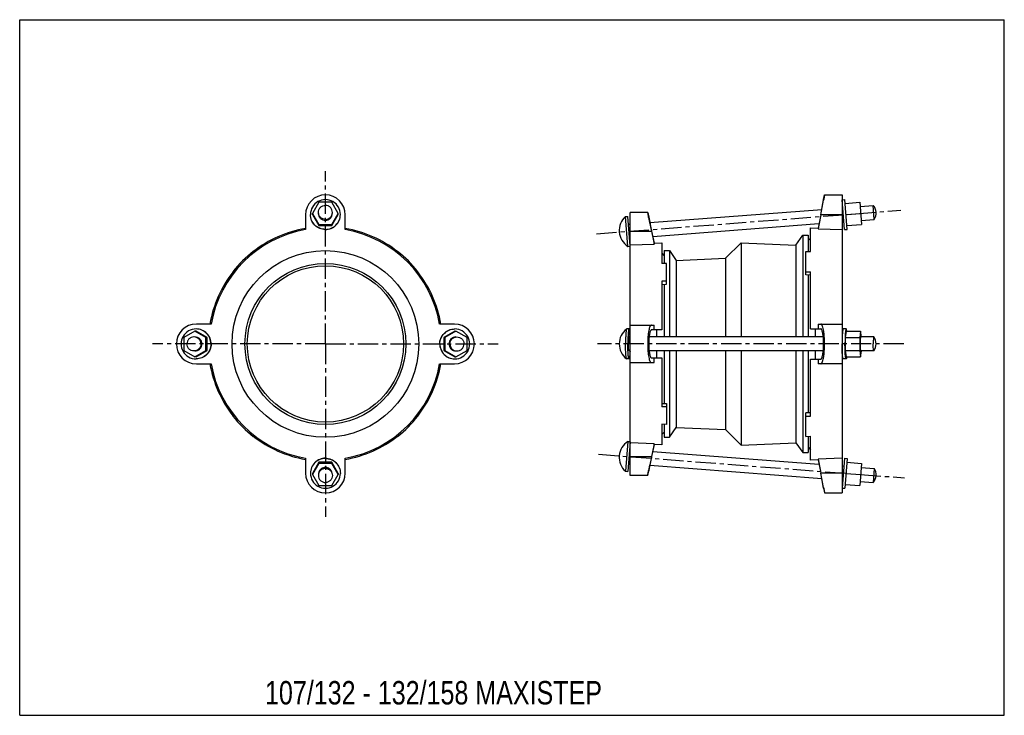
# Model space of a CAD drawing. Header units: millimetres. Extents: x 0 to 841, y 0 to 594.
import ezdxf

# ---------------------------------------------------------------- set-up
doc = ezdxf.new("R2010")
doc.units = ezdxf.units.MM
doc.header["$LTSCALE"] = 46.255
doc.linetypes.add('CENTER', pattern=[0.6, 0.375, -0.075, 0.075, -0.075])
doc.layers.get('0').update_dxf_attribs({"linetype": 'CONTINUOUS'})
doc.layers.add('02___PRT_ALL_AXES', color=7, linetype='CONTINUOUS')
doc.styles.get("Standard").update_dxf_attribs({"font": 'txt', "width": 0.8})

msp = doc.modelspace()

# ---------------------------------------------------------------- linework, layer by layer
at = {"color": 7, "linetype": 'Continuous'}
for p, q in [((0, 0), (0, 594)), ((0, 594), (841, 594)), ((841, 0), (841, 594)), ((255.65, 438.08), (250.17, 428.61)), ((266.62, 438.08), (255.65, 438.08)), ((272.1, 428.61), (266.62, 438.08)), ((686.62, 440.38), (687.42, 444.38)), ((686.62, 440.37), (686.62, 440.38)), ((687.42, 444.38), (686.77, 440.69)), ((687.42, 444.38), (702.42, 444.38)), ((702.42, 444.38), (702.42, 189.88)), ((705.17, 437.12), (717.58, 438.08)), ((717.58, 438.08), (719.04, 419.14)), ((521.42, 204.88), (521.42, 429.38)), ((536.42, 429.38), (521.42, 429.38)), ((536.42, 429.38), (537.29, 425.38)), ((537.07, 425.91), (536.42, 429.38)), ((717.85, 434.59), (729.02, 435.46)), ((244.13, 427.38), (244.13, 414.71)), ((250.17, 427.65), (250.17, 428.61)), ((250.17, 428.61), (255.65, 419.14)), ((250.17, 427.65), (255.65, 418.18)), ((266.62, 419.14), (272.1, 428.61)), ((266.62, 418.18), (272.1, 427.65)), ((272.1, 427.65), (272.1, 428.61)), ((278.13, 414.71), (278.13, 427.38)), ((537.29, 425.38), (537.29, 425.37)), ((702.42, 427.38), (684.28, 427.38)), ((705.9, 427.65), (718.31, 428.61)), ((718.77, 422.63), (729.94, 423.49)), ((255.65, 418.18), (255.65, 419.14)), ((255.65, 419.14), (266.62, 419.14)), ((255.65, 418.18), (266.62, 418.18)), ((266.62, 418.18), (266.62, 419.14)), ((521.42, 413.38), (539.6, 413.38)), ((675.42, 395.97), (675.42, 416.33)), ((675.42, 416.33), (681.92, 416.09)), ((681.92, 416.09), (681.92, 415.48)), ((681.92, 415.48), (702.42, 414.71)), ((706.63, 418.18), (719.04, 419.14)), ((673.42, 405.35), (675.42, 407.54)), ((199.45, 396.09), (199.54, 395.97)), ((322.82, 396.09), (322.73, 395.97)), ((521.42, 401.68), (541.92, 402.45)), ((541.92, 403.11), (548.42, 403.35)), ((541.92, 402.45), (541.92, 403.11)), ((548.42, 403.35), (548.42, 385.73)), ((671.42, 376.07), (671.42, 396.09)), ((671.42, 396.09), (675.42, 395.97)), ((548.42, 394.54), (550.42, 392.35)), ((182.18, 378.82), (182.29, 378.73)), ((340.09, 378.82), (339.98, 378.73)), ((552.42, 385.84), (548.42, 385.73)), ((552.42, 368.06), (552.42, 385.84)), ((671.42, 378.82), (675.42, 378.73)), ((675.42, 330.13), (675.42, 378.73)), ((552.42, 370.81), (548.42, 370.72)), ((548.42, 370.72), (548.42, 329.13)), ((675.42, 375.96), (671.42, 376.07)), ((548.42, 367.95), (552.42, 368.06)), ((149.66, 328.1), (140.18, 322.62)), ((159.13, 322.62), (149.66, 328.1)), ((150.62, 328.1), (149.66, 328.1)), ((160.09, 322.62), (150.62, 328.1)), ((163.55, 334.13), (150.88, 334.13)), ((371.38, 334.13), (358.72, 334.13)), ((518.45, 329.88), (518.39, 329.86)), ((520.44, 329.88), (518.45, 329.88)), ((521.42, 333.13), (541.92, 333.13)), ((548.42, 329.13), (539.72, 329.13)), ((541.92, 329.13), (541.92, 333.13)), ((544.01, 329.13), (544.01, 323.13)), ((675.42, 330.13), (684.17, 330.13)), ((679.83, 323.13), (679.83, 330.13)), ((681.92, 334.13), (702.42, 334.13)), ((681.92, 334.13), (681.92, 330.13)), ((705.9, 329.88), (703.41, 329.88)), ((705.9, 328.1), (705.17, 322.62)), ((705.9, 328.1), (718.31, 328.1)), ((718.31, 328.1), (717.58, 322.62)), ((718.98, 323.13), (718.31, 328.1)), ((140.18, 322.62), (140.18, 311.65)), ((159.13, 311.65), (159.13, 322.62)), ((160.09, 322.62), (159.13, 322.62)), ((160.09, 311.65), (160.09, 322.62)), ((521.42, 323.13), (520.44, 323.13)), ((686.35, 323.13), (537.6, 323.13)), ((702.54, 323.13), (702.42, 323.13)), ((705.17, 322.62), (717.58, 322.62)), ((705.17, 322.62), (705.17, 311.65)), ((717.58, 322.62), (717.58, 311.65)), ((729.48, 323.13), (718.31, 323.13)), ((729.53, 323.1), (729.48, 323.13)), ((140.18, 311.65), (149.66, 306.16)), ((149.66, 306.16), (159.13, 311.65)), ((150.62, 306.16), (160.09, 311.65)), ((160.09, 311.65), (159.13, 311.65)), ((705.17, 311.65), (717.58, 311.65)), ((705.17, 311.65), (705.9, 306.16)), ((717.58, 311.65), (718.31, 306.16)), ((150.62, 306.16), (149.66, 306.16)), ((518.45, 304.38), (518.39, 304.4)), ((520.44, 304.38), (518.45, 304.38)), ((521.42, 311.13), (520.44, 311.13)), ((686.35, 311.13), (537.6, 311.13)), ((539.72, 305.13), (548.42, 305.13)), ((541.92, 301.13), (541.92, 305.13)), ((544.01, 311.13), (544.01, 305.13)), ((548.42, 305.13), (548.42, 263.54)), ((675.42, 304.13), (684.17, 304.13)), ((675.42, 255.53), (675.42, 304.13)), ((679.83, 304.13), (679.83, 311.13)), ((681.92, 304.13), (681.92, 300.13)), ((702.54, 311.13), (702.42, 311.13)), ((705.9, 304.38), (703.41, 304.38)), ((705.9, 306.16), (718.31, 306.16)), ((729.48, 311.13), (718.31, 311.13)), ((718.31, 306.16), (718.96, 311.04)), ((729.53, 311.16), (729.48, 311.13)), ((150.88, 300.13), (163.55, 300.13)), ((358.72, 300.13), (371.38, 300.13)), ((521.42, 301.13), (541.92, 301.13)), ((702.42, 300.13), (681.92, 300.13)), ((548.42, 266.31), (552.42, 266.2)), ((552.42, 263.45), (548.42, 263.54)), ((552.42, 266.2), (552.42, 248.42)), ((182.18, 255.44), (182.29, 255.53)), ((340.09, 255.44), (339.98, 255.53)), ((675.42, 258.3), (671.42, 258.19)), ((671.42, 238.17), (671.42, 258.19)), ((671.42, 255.44), (675.42, 255.53)), ((548.42, 248.53), (548.42, 230.91)), ((552.42, 248.42), (548.42, 248.53)), ((199.45, 238.17), (199.54, 238.29)), ((322.82, 238.17), (322.73, 238.29)), ((548.42, 239.72), (550.42, 241.91)), ((671.42, 238.17), (675.42, 238.29)), ((675.42, 217.93), (675.42, 238.29)), ((541.92, 231.81), (521.42, 232.58)), ((541.92, 231.15), (541.92, 231.81)), ((548.42, 230.91), (541.92, 231.15)), ((673.42, 228.91), (675.42, 226.72)), ((244.13, 219.55), (244.13, 206.88)), ((278.13, 206.88), (278.13, 219.55)), ((521.42, 220.88), (539.6, 220.88)), ((702.42, 219.55), (681.92, 218.78)), ((681.92, 218.78), (681.92, 218.17)), ((681.92, 218.17), (675.42, 217.93)), ((536.42, 204.88), (521.42, 204.88)), ((536.42, 204.88), (537.29, 208.88)), ((537.29, 208.88), (537.3, 208.93)), ((702.42, 206.88), (684.28, 206.88)), ((686.62, 193.89), (686.62, 193.88)), ((686.62, 193.88), (687.42, 189.88)), ((686.77, 193.57), (687.42, 189.88)), ((687.42, 189.88), (702.42, 189.88)), ((0, 0), (841, 0))]:
    msp.add_line(p, q, dxfattribs=at)
for centre, radius, start, end in [((261.13, 427.38), 17, 0, 180), ((10.71, 561.16), 686.62, 348.76441, 349.86747), ((-21.95, 566.76), 719.85, 348.83592, 349.84649), ((1094.62, 531.56), 567.47, 190.8098, 192.02017), ((1130.53, 539.37), 604.1, 190.87774, 191.94632), ((261.13, 317.13), 99.05, 99.88263, 170.11734), ((261.13, 317.13), 100.05, 99.78401, 128), ((261.13, 317.13), 99.05, 9.88263, 80.11737), ((261.13, 317.13), 100.05, 52, 80.216), ((261.13, 317.13), 100.2, 128, 142), ((261.13, 317.13), 100.2, 38, 52), ((261.13, 317.13), 100.05, 142, 170.21601), ((261.13, 317.13), 100.05, 9.78399, 38), ((150.88, 317.13), 17, 90, 270), ((150.62, 317.18), 12.71, 90.03416, 150.11936), ((371.38, 317.13), 17, 270, 90), ((528.08, 317.13), 16, 127.29716, 232.70283), ((684.9, 325.3), 21.68, 7.42718, 7.60983), ((150.68, 317.13), 12.78, 150.08094, 180.0044), ((411.04, 318.6), 110.36, 2.35705, 2.54902), ((721.51, 317.13), 10, 323.35891, 36.64065), ((150.68, 317.13), 12.78, 179.9956, 209.91906), ((150.62, 317.09), 12.71, 209.88064, 269.96584), ((411.04, 315.66), 110.36, 357.45098, 357.64295), ((684.9, 308.96), 21.68, 352.39017, 352.57282), ((261.13, 317.13), 100.05, 189.784, 218), ((261.13, 317.13), 99.05, 189.88268, 260.11737), ((261.13, 317.13), 99.05, 279.88263, 350.11737), ((261.13, 317.13), 100.05, 322, 350.21601), ((261.13, 317.13), 100.2, 218, 232), ((261.13, 317.13), 100.2, 308, 322), ((261.13, 317.13), 100.05, 232, 260.21601), ((261.13, 317.13), 100.05, 279.78399, 308), ((1124.34, 96.7), 597.78, 168.01053, 169.1595), ((261.13, 206.88), 17, 180, 360), ((-26.29, 66.12), 724.27, 10.16119, 11.20692), ((11.91, 73.88), 685.39, 10.1281, 11.18948)]:
    msp.add_arc(centre, radius, start, end, dxfattribs=at)
for points, knots in [([(686.77, 440.69), (686.76, 440.62), (686.71, 440.34), (686.66, 440.07), (686.63, 439.86)], [0, 0, 0, 0, 0.241851, 1, 1, 1, 1]), ([(255.14, 428.61), (255.14, 427.83), (255.45, 426.26), (256.78, 424.27), (258.78, 422.94), (260.35, 422.63), (261.13, 422.63)], [0, 0, 0, 0, 0.249655, 0.499513, 0.749629, 1, 1, 1, 1]), ([(261.13, 422.63), (261.92, 422.63), (263.49, 422.94), (265.49, 424.27), (266.82, 426.26), (267.13, 427.83), (267.13, 428.61)], [0, 0, 0, 0, 0.250371, 0.500487, 0.750345, 1, 1, 1, 1]), ([(537.22, 425.13), (537.21, 425.2), (537.16, 425.46), (537.11, 425.72), (537.07, 425.91)], [0, 0, 0, 0, 0.258044, 1, 1, 1, 1]), ([(163.33, 317.13), (163.33, 318.79), (162.67, 322.14), (159.84, 326.38), (155.61, 329.22), (152.27, 329.88), (150.62, 329.88)], [0, 0, 0, 0, 0.250363, 0.500489, 0.750345, 1, 1, 1, 1]), ([(163.52, 317.13), (163.52, 318.79), (162.86, 322.14), (160.03, 326.38), (155.81, 329.22), (152.46, 329.88), (150.81, 329.88)], [0, 0, 0, 0, 0.250363, 0.500489, 0.750345, 1, 1, 1, 1]), ([(518.27, 329.69), (518.19, 329.5), (518.08, 329), (517.93, 328.06), (517.8, 326.8), (517.68, 325.24), (517.59, 323.44), (517.49, 320.71), (517.46, 318.58), (517.46, 317.13)], [0, 0, 0, 0, 0.047471, 0.122964, 0.22468, 0.349691, 0.494274, 0.654094, 1, 1, 1, 1]), ([(518.39, 329.86), (518.38, 329.85), (518.33, 329.8), (518.3, 329.74), (518.27, 329.69)], [0, 0, 0, 0, 0.189509, 1, 1, 1, 1]), ([(520.44, 329.88), (520.4, 329.88), (520.31, 329.8), (520.18, 329.47), (520.02, 328.76), (519.87, 327.6), (519.73, 326.03), (519.61, 324.12), (519.52, 321.95), (519.47, 319.59), (519.46, 317.96), (519.46, 317.13)], [0, 0, 0, 0, 0.008881, 0.024949, 0.083101, 0.175554, 0.299249, 0.449629, 0.620945, 0.806859, 1, 1, 1, 1]), ([(521.29, 323.51), (521.25, 324.39), (521.18, 325.63), (521.05, 327.19), (520.94, 328.11), (520.84, 328.84), (520.71, 329.39), (520.62, 329.71), (520.5, 329.88), (520.44, 329.88)], [0, 0, 0, 0, 0.407238, 0.577168, 0.720777, 0.835695, 0.920353, 0.974054, 1, 1, 1, 1]), ([(539.6, 333.13), (539.48, 333.13), (539.24, 333.07), (538.91, 332.82), (538.6, 332.43), (538.18, 331.66), (537.72, 330.33), (537.27, 328.37), (536.9, 325.97), (536.63, 323.23), (536.46, 320.24), (536.4, 317.13), (536.46, 314.02), (536.63, 311.03), (536.9, 308.29), (537.27, 305.89), (537.72, 303.93), (538.18, 302.6), (538.6, 301.83), (538.91, 301.44), (539.24, 301.19), (539.48, 301.13), (539.6, 301.13)], [0, 0, 0, 0, 0.009991, 0.021632, 0.036069, 0.053861, 0.10017, 0.160517, 0.233356, 0.316293, 0.406319, 0.5, 0.593681, 0.683707, 0.766644, 0.839483, 0.89983, 0.946139, 0.963931, 0.978368, 0.990009, 1, 1, 1, 1]), ([(539.72, 329.13), (539.54, 329.13), (539.25, 328.96), (538.97, 328.61), (538.64, 328.03), (538.29, 327.03), (537.94, 325.56), (537.66, 323.76), (537.45, 321.71), (537.32, 319.46), (537.27, 317.13), (537.32, 314.8), (537.45, 312.56), (537.66, 310.5), (537.94, 308.7), (538.29, 307.23), (538.64, 306.23), (538.97, 305.65), (539.25, 305.3), (539.54, 305.13), (539.72, 305.13)], [0, 0, 0, 0, 0.021389, 0.035905, 0.053765, 0.100161, 0.160545, 0.233392, 0.316324, 0.40634, 0.500008, 0.593676, 0.68369, 0.766618, 0.839461, 0.899843, 0.946236, 0.964096, 0.978612, 1, 1, 1, 1]), ([(684.17, 304.13), (684.35, 304.13), (684.65, 304.32), (684.93, 304.7), (685.26, 305.33), (685.61, 306.41), (685.96, 308), (686.25, 309.95), (686.46, 312.18), (686.59, 314.6), (686.64, 317.13), (686.59, 319.66), (686.46, 322.08), (686.25, 324.31), (685.96, 326.26), (685.61, 327.85), (685.26, 328.93), (684.93, 329.56), (684.65, 329.94), (684.35, 330.13), (684.17, 330.13)], [0, 0, 0, 0, 0.020285, 0.034495, 0.052182, 0.098516, 0.159072, 0.232222, 0.315522, 0.405934, 0.500007, 0.59408, 0.684489, 0.767787, 0.840933, 0.901487, 0.947819, 0.965506, 0.979715, 1, 1, 1, 1]), ([(684.28, 300.13), (684.39, 300.13), (684.63, 300.2), (684.96, 300.46), (685.26, 300.88), (685.68, 301.7), (686.14, 303.11), (686.59, 305.2), (686.95, 307.74), (687.22, 310.66), (687.39, 313.83), (687.44, 317.13), (687.39, 320.43), (687.22, 323.6), (686.95, 326.52), (686.59, 329.06), (686.14, 331.15), (685.68, 332.56), (685.26, 333.38), (684.96, 333.8), (684.63, 334.06), (684.39, 334.13), (684.28, 334.13)], [0, 0, 0, 0, 0.009388, 0.020573, 0.03472, 0.05235, 0.098607, 0.159122, 0.23225, 0.315537, 0.405937, 0.5, 0.594063, 0.684463, 0.76775, 0.840877, 0.901393, 0.94765, 0.96528, 0.979427, 0.990612, 1, 1, 1, 1]), ([(703.41, 329.88), (703.35, 329.88), (703.23, 329.71), (703.13, 329.39), (703.01, 328.84), (702.9, 328.11), (702.8, 327.19), (702.66, 325.63), (702.59, 324.39), (702.55, 323.51)], [0, 0, 0, 0, 0.025946, 0.079647, 0.164305, 0.279223, 0.422832, 0.592762, 1, 1, 1, 1]), ([(705.9, 329.88), (705.86, 329.88), (705.77, 329.8), (705.64, 329.47), (705.48, 328.76), (705.33, 327.6), (705.19, 326.03), (705.07, 324.12), (704.98, 321.95), (704.93, 319.59), (704.92, 317.96), (704.92, 317.13)], [0, 0, 0, 0, 0.008881, 0.024949, 0.083101, 0.175554, 0.299249, 0.449629, 0.620945, 0.806859, 1, 1, 1, 1]), ([(706.39, 328.17), (706.36, 328.42), (706.3, 328.84), (706.17, 329.39), (706.08, 329.71), (705.95, 329.88), (705.9, 329.88)], [0, 0, 0, 0, 0.411557, 0.714744, 0.907069, 1, 1, 1, 1]), ([(148.79, 323.13), (148.01, 323.13), (146.44, 322.82), (144.45, 321.48), (143.12, 319.49), (142.81, 317.91), (142.81, 317.13)], [0, 0, 0, 0, 0.249655, 0.499517, 0.749623, 1, 1, 1, 1]), ([(154.77, 317.13), (154.77, 317.91), (154.46, 319.49), (153.13, 321.48), (151.14, 322.82), (149.57, 323.13), (148.79, 323.13)], [0, 0, 0, 0, 0.250377, 0.500483, 0.750345, 1, 1, 1, 1]), ([(155.64, 317.13), (155.64, 317.91), (155.33, 319.49), (154, 321.48), (152.01, 322.82), (150.43, 323.13), (149.66, 323.13)], [0, 0, 0, 0, 0.250371, 0.500487, 0.750345, 1, 1, 1, 1]), ([(520.44, 323.13), (520.42, 323.13), (520.38, 323.09), (520.32, 322.94), (520.24, 322.6), (520.17, 322.06), (520.1, 321.32), (520.05, 320.42), (519.99, 319.01), (519.98, 317.9), (519.98, 317.13)], [0, 0, 0, 0, 0.008886, 0.024961, 0.083096, 0.175551, 0.299282, 0.449607, 0.620933, 1, 1, 1, 1]), ([(702.55, 323.51), (702.53, 323.01), (702.45, 320.88), (702.42, 318.76), (702.42, 317.13)], [0, 0, 0, 0, 0.234688, 1, 1, 1, 1]), ([(718.31, 323.13), (718.29, 323.13), (718.25, 323.09), (718.19, 322.94), (718.12, 322.6), (718.04, 322.06), (717.98, 321.32), (717.92, 320.42), (717.86, 319.01), (717.85, 317.9), (717.85, 317.13)], [0, 0, 0, 0, 0.008869, 0.024942, 0.083088, 0.175558, 0.29926, 0.449623, 0.62094, 1, 1, 1, 1]), ([(729.25, 322.33), (729.15, 321.6), (729.05, 319.86), (729.02, 318.13), (729.02, 317.13)], [0, 0, 0, 0, 0.423276, 1, 1, 1, 1]), ([(729.48, 323.13), (729.46, 323.13), (729.4, 323.05), (729.35, 322.9), (729.29, 322.64), (729.27, 322.44), (729.25, 322.33)], [0, 0, 0, 0, 0.09297, 0.285258, 0.588354, 1, 1, 1, 1]), ([(148.79, 311.13), (148.01, 311.13), (146.44, 311.44), (144.45, 312.78), (143.12, 314.77), (142.81, 316.35), (142.81, 317.13)], [0, 0, 0, 0, 0.249655, 0.499517, 0.749623, 1, 1, 1, 1]), ([(154.77, 317.13), (154.77, 316.35), (154.46, 314.77), (153.13, 312.78), (151.14, 311.44), (149.57, 311.13), (148.79, 311.13)], [0, 0, 0, 0, 0.250377, 0.500483, 0.750345, 1, 1, 1, 1]), ([(149.66, 311.13), (150.43, 311.13), (152.01, 311.44), (154, 312.78), (155.33, 314.77), (155.64, 316.35), (155.64, 317.13)], [0, 0, 0, 0, 0.249655, 0.499513, 0.749629, 1, 1, 1, 1]), ([(163.33, 317.13), (163.33, 315.47), (162.67, 312.12), (159.84, 307.88), (155.61, 305.04), (152.27, 304.38), (150.62, 304.38)], [0, 0, 0, 0, 0.250363, 0.500489, 0.750345, 1, 1, 1, 1]), ([(163.52, 317.13), (163.52, 315.47), (162.86, 312.12), (160.03, 307.88), (155.81, 305.04), (152.46, 304.38), (150.81, 304.38)], [0, 0, 0, 0, 0.250363, 0.500489, 0.750345, 1, 1, 1, 1]), ([(518.27, 304.57), (518.19, 304.76), (518.08, 305.26), (517.93, 306.2), (517.8, 307.46), (517.68, 309.02), (517.59, 310.82), (517.49, 313.55), (517.46, 315.68), (517.46, 317.13)], [0, 0, 0, 0, 0.047471, 0.122964, 0.22468, 0.349691, 0.494274, 0.654094, 1, 1, 1, 1]), ([(520.44, 304.38), (520.4, 304.38), (520.31, 304.46), (520.18, 304.79), (520.02, 305.5), (519.87, 306.66), (519.73, 308.23), (519.61, 310.14), (519.52, 312.31), (519.47, 314.67), (519.46, 316.3), (519.46, 317.13)], [0, 0, 0, 0, 0.008881, 0.024949, 0.083101, 0.175554, 0.299249, 0.449629, 0.620945, 0.806859, 1, 1, 1, 1]), ([(520.44, 311.13), (520.42, 311.13), (520.38, 311.17), (520.32, 311.32), (520.24, 311.66), (520.17, 312.2), (520.1, 312.94), (520.05, 313.84), (519.99, 315.25), (519.98, 316.36), (519.98, 317.13)], [0, 0, 0, 0, 0.008886, 0.024961, 0.083096, 0.175551, 0.299282, 0.449607, 0.620933, 1, 1, 1, 1]), ([(702.55, 310.76), (702.53, 311.25), (702.45, 313.38), (702.42, 315.5), (702.42, 317.13)], [0, 0, 0, 0, 0.234688, 1, 1, 1, 1]), ([(705.9, 304.38), (705.86, 304.38), (705.77, 304.46), (705.64, 304.79), (705.48, 305.5), (705.33, 306.66), (705.19, 308.23), (705.07, 310.14), (704.98, 312.31), (704.93, 314.67), (704.92, 316.3), (704.92, 317.13)], [0, 0, 0, 0, 0.008881, 0.024949, 0.083101, 0.175554, 0.299249, 0.449629, 0.620945, 0.806859, 1, 1, 1, 1]), ([(717.85, 317.13), (717.85, 316.36), (717.86, 315.25), (717.92, 313.84), (717.98, 312.94), (718.04, 312.2), (718.12, 311.66), (718.19, 311.32), (718.25, 311.17), (718.29, 311.13), (718.31, 311.13)], [0, 0, 0, 0, 0.37906, 0.550377, 0.70074, 0.824442, 0.916912, 0.975058, 0.991131, 1, 1, 1, 1]), ([(729.25, 311.93), (729.15, 312.66), (729.05, 314.4), (729.02, 316.13), (729.02, 317.13)], [0, 0, 0, 0, 0.423276, 1, 1, 1, 1]), ([(729.48, 311.13), (729.46, 311.13), (729.4, 311.21), (729.35, 311.36), (729.29, 311.62), (729.27, 311.82), (729.25, 311.93)], [0, 0, 0, 0, 0.09297, 0.285258, 0.588354, 1, 1, 1, 1]), ([(518.39, 304.4), (518.38, 304.41), (518.33, 304.46), (518.3, 304.52), (518.27, 304.57)], [0, 0, 0, 0, 0.189509, 1, 1, 1, 1]), ([(521.29, 310.76), (521.25, 309.87), (521.18, 308.63), (521.05, 307.07), (520.94, 306.15), (520.84, 305.42), (520.71, 304.87), (520.62, 304.55), (520.5, 304.38), (520.44, 304.38)], [0, 0, 0, 0, 0.407238, 0.577168, 0.720777, 0.835695, 0.920353, 0.974054, 1, 1, 1, 1]), ([(703.41, 304.38), (703.35, 304.38), (703.23, 304.55), (703.13, 304.87), (703.01, 305.42), (702.9, 306.15), (702.8, 307.07), (702.66, 308.63), (702.59, 309.87), (702.55, 310.76)], [0, 0, 0, 0, 0.025946, 0.079647, 0.164305, 0.279223, 0.422832, 0.592762, 1, 1, 1, 1]), ([(706.39, 306.09), (706.36, 305.84), (706.3, 305.42), (706.17, 304.87), (706.08, 304.55), (705.95, 304.38), (705.9, 304.38)], [0, 0, 0, 0, 0.411557, 0.714744, 0.907069, 1, 1, 1, 1]), ([(539.52, 219.93), (539.22, 218.52), (538.79, 216.46), (538.26, 213.86), (537.93, 212.19), (537.68, 210.91), (537.45, 209.73), (537.39, 209.43), (537.28, 208.81), (537.29, 208.88)], [0, 0, 0, 0, 0.385381, 0.55777, 0.708549, 0.832237, 0.924195, 0.980859, 1, 1, 1, 1]), ([(536.42, 204.88), (536.42, 204.86), (536.45, 205.06), (536.48, 205.16), (536.55, 205.57), (536.68, 206.25), (536.91, 207.49), (537.11, 208.53), (537.22, 209.13)], [0, 0, 0, 0, 0.016471, 0.065626, 0.14705, 0.259926, 0.575375, 1, 1, 1, 1]), ([(686.63, 194.4), (686.64, 194.33), (686.69, 194.05), (686.74, 193.78), (686.77, 193.57)], [0, 0, 0, 0, 0.25805, 1, 1, 1, 1])]:
    msp.add_open_spline(points, degree=3, knots=knots, dxfattribs=at)
for points in [[(684.17, 427.38), (683.42, 423.62), (682.67, 419.85), (681.92, 416.09)], [(684.28, 427.38), (683.49, 423.41), (682.71, 419.45), (681.92, 415.48)], [(539.52, 414.33), (539.59, 414.01), (539.65, 413.7), (539.72, 413.38)], [(539.6, 413.38), (540.37, 409.74), (541.15, 406.1), (541.92, 402.45)], [(539.72, 413.38), (540.46, 409.96), (541.19, 406.53), (541.92, 403.11)], [(541.92, 231.81), (541.15, 228.17), (540.37, 224.52), (539.6, 220.88)], [(541.92, 231.15), (541.19, 227.73), (540.46, 224.3), (539.72, 220.88)], [(539.72, 220.88), (539.65, 220.56), (539.59, 220.25), (539.52, 219.93)], [(681.92, 218.78), (682.71, 214.81), (683.49, 210.85), (684.28, 206.88)], [(681.92, 218.17), (682.67, 214.41), (683.42, 210.64), (684.17, 206.88)]]:
    msp.add_open_spline(points, degree=3, dxfattribs=at)
at = {"layer": '02___PRT_ALL_AXES', "color": 7, "linetype": 'CENTER'}
for p, q in [((261.13, 317.13), (261.13, 464.75)), ((492.55, 411.15), (752.64, 431.26)), ((261.13, 317.13), (113.51, 317.13)), ((261.13, 317.13), (261.13, 169.51)), ((261.13, 317.13), (408.76, 317.13)), ((755.17, 317.13), (493.47, 317.13)), ((494.3, 222.98), (705.9, 206.61)), ((718.31, 205.65), (755.73, 202.76))]:
    msp.add_line(p, q, dxfattribs=at)
at = {"layer": '02___PRT_ALL_AXES', "color": 7, "linetype": 'Continuous'}
for p, q in [((702.42, 440.17), (704.92, 440.36)), ((704.39, 414.74), (702.42, 440.17)), ((706.88, 414.94), (704.92, 440.36)), ((538.21, 420.7), (685.08, 432.06)), ((702.42, 433.4), (702.93, 433.44)), ((729.94, 423.49), (729.02, 435.46)), ((517.46, 425.86), (519.46, 426.02)), ((519.43, 400.44), (517.46, 425.86)), ((521.41, 400.79), (519.46, 426.02)), ((702.42, 421.36), (703.85, 421.47)), ((519.98, 419.29), (521.42, 419.4)), ((540.69, 408.85), (682.67, 419.83)), ((704.39, 414.74), (706.88, 414.94)), ((520.9, 407.32), (521.42, 407.36)), ((663.04, 401.48), (668.92, 409.88)), ((668.92, 409.88), (668.92, 323.13)), ((668.92, 409.88), (673.42, 409.88)), ((673.42, 409.88), (673.42, 396.03)), ((519.43, 400.44), (521.42, 400.59)), ((550.42, 396.88), (550.42, 385.79)), ((550.42, 396.88), (554.92, 396.88)), ((554.92, 396.88), (554.92, 323.13)), ((554.92, 396.88), (560.8, 388.48)), ((602.95, 390.28), (616.15, 403.48)), ((616.15, 403.48), (616.15, 323.13)), ((616.15, 403.48), (663.04, 401.48)), ((663.04, 401.48), (663.04, 323.13)), ((560.8, 388.48), (602.95, 390.28)), ((560.8, 388.48), (560.8, 323.13)), ((602.95, 390.28), (602.95, 323.13)), ((673.42, 376.01), (673.42, 323.13)), ((550.42, 368.01), (550.42, 323.13)), ((371.65, 328.1), (362.18, 322.62)), ((372.61, 328.1), (363.14, 322.62)), ((371.65, 328.1), (372.61, 328.1)), ((382.09, 322.62), (372.61, 328.1)), ((362.18, 322.62), (363.14, 322.62)), ((362.18, 322.62), (362.18, 311.65)), ((363.14, 322.62), (363.14, 311.65)), ((382.09, 311.65), (382.09, 322.62)), ((362.18, 311.65), (363.14, 311.65)), ((362.18, 311.65), (371.65, 306.16)), ((363.14, 311.65), (372.61, 306.16)), ((372.61, 306.16), (382.09, 311.65)), ((371.65, 306.16), (372.61, 306.16)), ((550.42, 311.13), (550.42, 266.25)), ((554.92, 311.13), (554.92, 237.38)), ((560.8, 311.13), (560.8, 245.78)), ((602.95, 311.13), (602.95, 243.98)), ((616.15, 311.13), (616.15, 230.78)), ((663.04, 311.13), (663.04, 232.78)), ((668.92, 311.13), (668.92, 224.38)), ((673.42, 311.13), (673.42, 258.25)), ((550.42, 248.48), (550.42, 237.38)), ((554.92, 237.38), (560.8, 245.78)), ((560.8, 245.78), (602.95, 243.98)), ((602.95, 243.98), (616.15, 230.78)), ((550.42, 237.38), (554.92, 237.38)), ((673.42, 238.23), (673.42, 224.38)), ((519.43, 233.82), (517.46, 208.4)), ((519.43, 233.82), (521.42, 233.67)), ((521.41, 233.47), (519.46, 208.24)), ((616.15, 230.78), (663.04, 232.78)), ((663.04, 232.78), (668.92, 224.38)), ((520.9, 226.94), (521.42, 226.9)), ((540.69, 225.41), (682.67, 214.43)), ((668.92, 224.38), (673.42, 224.38)), ((704.39, 219.52), (702.42, 194.09)), ((704.39, 219.52), (706.88, 219.32)), ((706.88, 219.32), (704.92, 193.9)), ((255.65, 216.08), (250.17, 206.61)), ((255.65, 215.12), (250.17, 205.65)), ((266.62, 216.08), (255.65, 216.08)), ((255.65, 216.08), (255.65, 215.12)), ((266.62, 215.12), (255.65, 215.12)), ((272.1, 206.61), (266.62, 216.08)), ((266.62, 216.08), (266.62, 215.12)), ((272.1, 205.65), (266.62, 215.12)), ((519.98, 214.97), (521.42, 214.86)), ((538.21, 213.56), (685.08, 202.2)), ((702.42, 212.9), (703.85, 212.79)), ((706.63, 216.08), (719.04, 215.12)), ((719.04, 215.12), (717.58, 196.18)), ((718.77, 211.63), (729.94, 210.77)), ((729.94, 210.77), (729.02, 198.81)), ((250.17, 206.61), (250.17, 205.65)), ((250.17, 205.65), (255.65, 196.18)), ((266.62, 196.18), (272.1, 205.65)), ((272.1, 206.61), (272.1, 205.65)), ((517.46, 208.4), (519.46, 208.24)), ((705.9, 206.61), (718.31, 205.65)), ((255.65, 196.18), (266.62, 196.18)), ((702.42, 200.86), (702.93, 200.82)), ((702.42, 194.09), (704.92, 193.9)), ((705.17, 197.14), (717.58, 196.18)), ((717.85, 199.67), (729.02, 198.81))]:
    msp.add_line(p, q, dxfattribs=at)
for radius in [79.75, 68.75, 66.75]:
    msp.add_circle((261.13, 317.13), radius, dxfattribs=at)
for centre, radius, start, end in [((261.09, 427.64), 12.71, 119.88064, 179.96584), ((261.13, 427.58), 12.78, 89.9956, 119.91906), ((261.14, 427.58), 12.78, 60.08094, 90.0044), ((261.18, 427.64), 12.71, 0.03416, 60.11936), ((721.51, 428.86), 10, 327.55301, 41.29281), ((528.08, 413.9), 16, 131.5902, 237.25563), ((371.65, 317.18), 12.71, 29.88064, 89.96584), ((371.59, 317.13), 12.78, 359.9956, 29.91906), ((371.59, 317.13), 12.78, 330.08094, 0.0044), ((371.65, 317.09), 12.71, 270.03416, 330.11936), ((528.08, 220.37), 16, 122.74437, 228.4098), ((721.51, 205.4), 10, 318.70719, 32.44699), ((261.09, 206.62), 12.71, 180.03416, 240.11936), ((261.18, 206.62), 12.71, 299.88064, 359.96584), ((261.13, 206.68), 12.78, 240.08094, 270.0044), ((261.14, 206.68), 12.78, 269.9956, 299.91906)]:
    msp.add_arc(centre, radius, start, end, dxfattribs=at)
for points, knots in [([(255.13, 429.47), (255.13, 430.25), (255.45, 431.83), (256.78, 433.81), (258.78, 435.14), (260.35, 435.46), (261.13, 435.46)], [0, 0, 0, 0, 0.249655, 0.499517, 0.749623, 1, 1, 1, 1]), ([(261.13, 423.49), (260.35, 423.49), (258.78, 423.8), (256.78, 425.13), (255.45, 427.12), (255.13, 428.7), (255.13, 429.47)], [0, 0, 0, 0, 0.250377, 0.500483, 0.750345, 1, 1, 1, 1]), ([(267.13, 429.47), (267.13, 430.25), (266.82, 431.83), (265.49, 433.81), (263.49, 435.14), (261.92, 435.46), (261.13, 435.46)], [0, 0, 0, 0, 0.249655, 0.499517, 0.749623, 1, 1, 1, 1]), ([(261.13, 423.49), (261.92, 423.49), (263.49, 423.8), (265.49, 425.13), (266.82, 427.12), (267.13, 428.7), (267.13, 429.47)], [0, 0, 0, 0, 0.250377, 0.500483, 0.750345, 1, 1, 1, 1]), ([(261.13, 414.94), (259.48, 414.94), (256.13, 415.6), (251.89, 418.43), (249.05, 422.65), (248.38, 426), (248.38, 427.65)], [0, 0, 0, 0, 0.250363, 0.500489, 0.750345, 1, 1, 1, 1]), ([(261.13, 414.74), (259.48, 414.74), (256.13, 415.41), (251.89, 418.23), (249.05, 422.46), (248.38, 425.8), (248.38, 427.46)], [0, 0, 0, 0, 0.250363, 0.500489, 0.750345, 1, 1, 1, 1]), ([(261.13, 414.94), (262.79, 414.94), (266.14, 415.6), (270.38, 418.43), (273.22, 422.65), (273.88, 426), (273.88, 427.65)], [0, 0, 0, 0, 0.250363, 0.500489, 0.750345, 1, 1, 1, 1]), ([(261.13, 414.74), (262.79, 414.74), (266.14, 415.41), (270.38, 418.23), (273.22, 422.46), (273.88, 425.8), (273.88, 427.46)], [0, 0, 0, 0, 0.250363, 0.500489, 0.750345, 1, 1, 1, 1]), ([(358.75, 317.13), (358.75, 318.79), (359.41, 322.14), (362.24, 326.38), (366.46, 329.22), (369.81, 329.88), (371.46, 329.88)], [0, 0, 0, 0, 0.250363, 0.500489, 0.750345, 1, 1, 1, 1]), ([(358.94, 317.13), (358.94, 318.79), (359.6, 322.14), (362.43, 326.38), (366.66, 329.22), (370, 329.88), (371.65, 329.88)], [0, 0, 0, 0, 0.250363, 0.500489, 0.750345, 1, 1, 1, 1]), ([(372.61, 323.13), (371.84, 323.13), (370.26, 322.82), (368.27, 321.48), (366.94, 319.49), (366.63, 317.91), (366.63, 317.13)], [0, 0, 0, 0, 0.249655, 0.499513, 0.749629, 1, 1, 1, 1]), ([(367.5, 317.13), (367.5, 317.91), (367.81, 319.49), (369.14, 321.48), (371.13, 322.82), (372.7, 323.13), (373.48, 323.13)], [0, 0, 0, 0, 0.250377, 0.500483, 0.750345, 1, 1, 1, 1]), ([(373.48, 323.13), (374.26, 323.13), (375.83, 322.82), (377.82, 321.48), (379.15, 319.49), (379.46, 317.91), (379.46, 317.13)], [0, 0, 0, 0, 0.249655, 0.499517, 0.749623, 1, 1, 1, 1]), ([(358.75, 317.13), (358.75, 315.47), (359.41, 312.12), (362.24, 307.88), (366.46, 305.04), (369.81, 304.38), (371.46, 304.38)], [0, 0, 0, 0, 0.250363, 0.500489, 0.750345, 1, 1, 1, 1]), ([(358.94, 317.13), (358.94, 315.47), (359.6, 312.12), (362.43, 307.88), (366.66, 305.04), (370, 304.38), (371.65, 304.38)], [0, 0, 0, 0, 0.250363, 0.500489, 0.750345, 1, 1, 1, 1]), ([(366.63, 317.13), (366.63, 316.35), (366.94, 314.77), (368.27, 312.78), (370.26, 311.44), (371.84, 311.13), (372.61, 311.13)], [0, 0, 0, 0, 0.250371, 0.500487, 0.750345, 1, 1, 1, 1]), ([(367.5, 317.13), (367.5, 316.35), (367.81, 314.77), (369.14, 312.78), (371.13, 311.44), (372.7, 311.13), (373.48, 311.13)], [0, 0, 0, 0, 0.250377, 0.500483, 0.750345, 1, 1, 1, 1]), ([(373.48, 311.13), (374.26, 311.13), (375.83, 311.44), (377.82, 312.78), (379.15, 314.77), (379.46, 316.35), (379.46, 317.13)], [0, 0, 0, 0, 0.249655, 0.499517, 0.749623, 1, 1, 1, 1]), ([(261.13, 219.52), (259.48, 219.52), (256.13, 218.86), (251.89, 216.03), (249.05, 211.8), (248.38, 208.46), (248.38, 206.8)], [0, 0, 0, 0, 0.250363, 0.500489, 0.750345, 1, 1, 1, 1]), ([(261.13, 219.32), (259.48, 219.32), (256.13, 218.66), (251.89, 215.84), (249.05, 211.61), (248.38, 208.26), (248.38, 206.61)], [0, 0, 0, 0, 0.250363, 0.500489, 0.750345, 1, 1, 1, 1]), ([(261.13, 219.52), (262.79, 219.52), (266.14, 218.86), (270.38, 216.03), (273.22, 211.8), (273.88, 208.46), (273.88, 206.8)], [0, 0, 0, 0, 0.250363, 0.500489, 0.750345, 1, 1, 1, 1]), ([(261.13, 219.32), (262.79, 219.32), (266.14, 218.66), (270.38, 215.84), (273.22, 211.61), (273.88, 208.26), (273.88, 206.61)], [0, 0, 0, 0, 0.250363, 0.500489, 0.750345, 1, 1, 1, 1]), ([(261.13, 210.77), (260.35, 210.77), (258.78, 210.46), (256.78, 209.13), (255.45, 207.14), (255.13, 205.57), (255.13, 204.79)], [0, 0, 0, 0, 0.250377, 0.500483, 0.750345, 1, 1, 1, 1]), ([(261.13, 211.63), (260.35, 211.63), (258.78, 211.32), (256.78, 209.99), (255.45, 208), (255.14, 206.43), (255.14, 205.65)], [0, 0, 0, 0, 0.250371, 0.500487, 0.750345, 1, 1, 1, 1]), ([(267.13, 205.65), (267.13, 206.43), (266.82, 208), (265.49, 209.99), (263.49, 211.32), (261.92, 211.63), (261.13, 211.63)], [0, 0, 0, 0, 0.249655, 0.499513, 0.749629, 1, 1, 1, 1]), ([(261.13, 210.77), (261.92, 210.77), (263.49, 210.46), (265.49, 209.13), (266.82, 207.14), (267.13, 205.57), (267.13, 204.79)], [0, 0, 0, 0, 0.250377, 0.500483, 0.750345, 1, 1, 1, 1]), ([(255.13, 204.79), (255.13, 204.01), (255.45, 202.44), (256.78, 200.45), (258.78, 199.12), (260.35, 198.81), (261.13, 198.81)], [0, 0, 0, 0, 0.249655, 0.499517, 0.749623, 1, 1, 1, 1]), ([(267.13, 204.79), (267.13, 204.01), (266.82, 202.44), (265.49, 200.45), (263.49, 199.12), (261.92, 198.81), (261.13, 198.81)], [0, 0, 0, 0, 0.249655, 0.499517, 0.749623, 1, 1, 1, 1])]:
    msp.add_open_spline(points, degree=3, knots=knots, dxfattribs=at)

# ---------------------------------------------------------------- texts
at = {"color": 2, "linetype": 'Continuous', "insert": (209.52, 29.27), "char_height": 20, "width": 416, "attachment_point": 1, "line_spacing_factor": 0.9}
msp.add_mtext('107/132 - 132/158 MAXISTEP', dxfattribs=at)

doc.saveas('drawing.dxf')
